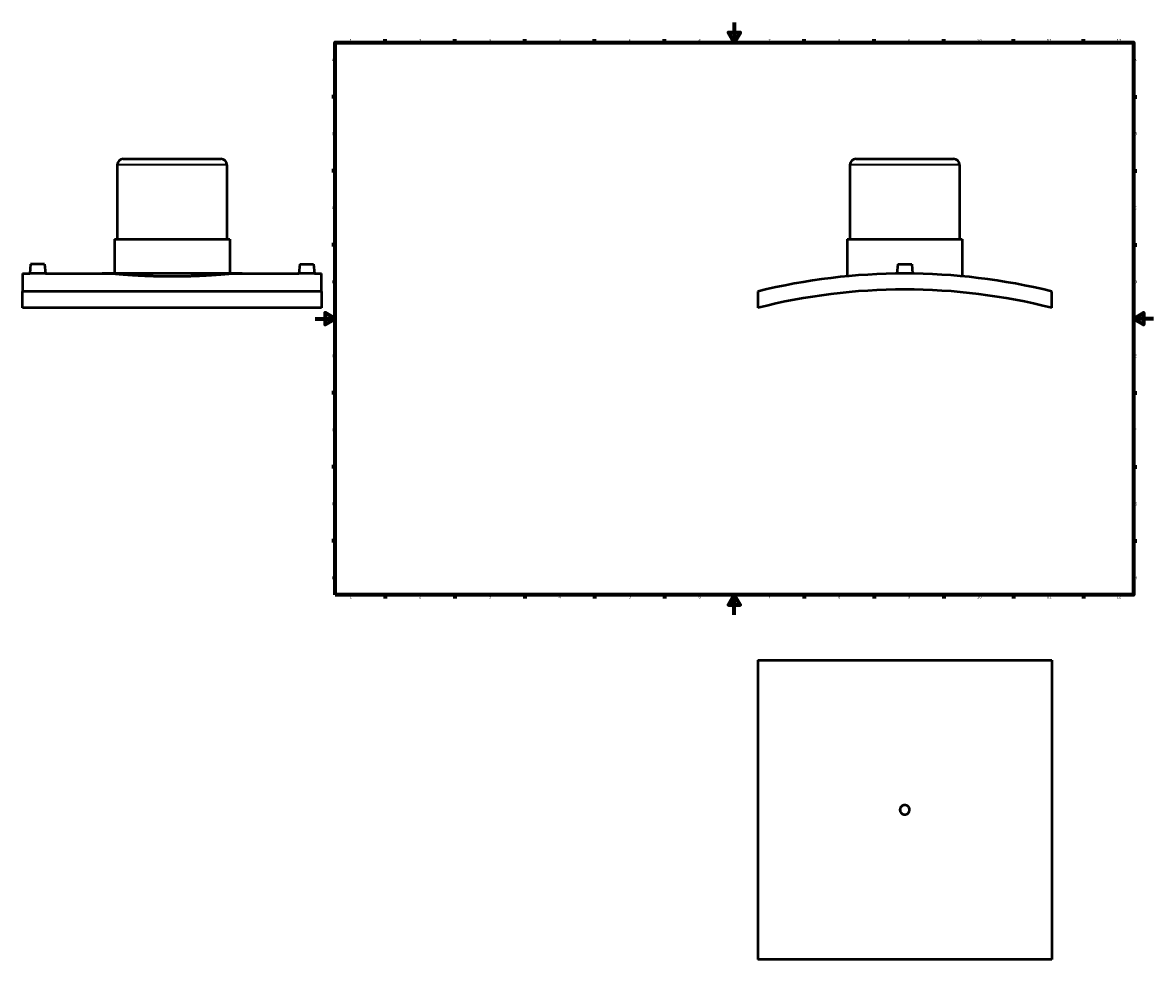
# Model space of a CAD drawing. Header units: millimetres. Extents: x -294 to 1633, y -345 to 2425.
# Tile 1 of 6: x -294 to 841, y -345 to 594. Entities that reach past the tile are written whole.
import ezdxf

# ---------------------------------------------------------------- set-up
doc = ezdxf.new("R2010")
doc.units = ezdxf.units.MM
for name, color, linetype, lineweight in [('Border (ANSI)', 7, 'Continuous', 70), ('Visible (ANSI)', 7, 'Continuous', 50), ('Visible Narrow (ANSI)', 7, 'Continuous', 35)]:
    doc.layers.add(name, color=color, linetype=linetype, lineweight=lineweight)
doc.styles.add('Note Text (ANSI)', font='tahoma.ttf')

# ---------------------------------------------------------------- blocks, each defined once
blk = doc.blocks.new('Borders Default Border')
at = {"layer": 'Border (ANSI)'}
for p, q in [((70.1, 574), (70.1, 577.4)), ((140.2, 574), (140.2, 577.4)), ((210.2, 574), (210.2, 577.4)), ((280.3, 574), (280.3, 577.4)), ((350.4, 574), (350.4, 577.4)), ((490.6, 574), (490.6, 577.4)), ((560.7, 574), (560.7, 577.4)), ((630.8, 574), (630.8, 577.4)), ((700.8, 574), (700.8, 577.4)), ((770.9, 574), (770.9, 577.4)), ((20, 519.7), (16.6, 519.7)), ((821, 519.7), (824.4, 519.7)), ((20, 445.5), (16.6, 445.5)), ((821, 445.5), (824.4, 445.5)), ((20, 371.2), (16.6, 371.2)), ((821, 371.2), (824.4, 371.2)), ((20, 222.7), (16.6, 222.7)), ((821, 222.7), (824.4, 222.7)), ((20, 148.5), (16.6, 148.5)), ((821, 148.5), (824.4, 148.5)), ((20, 74.3), (16.6, 74.3)), ((821, 74.3), (824.4, 74.3)), ((70.1, 20), (70.1, 16.6)), ((140.2, 20), (140.2, 16.6)), ((210.2, 20), (210.2, 16.6)), ((280.3, 20), (280.3, 16.6)), ((350.4, 20), (350.4, 16.6)), ((490.6, 20), (490.6, 16.6)), ((560.7, 20), (560.7, 16.6)), ((630.8, 20), (630.8, 16.6)), ((700.8, 20), (700.8, 16.6)), ((770.9, 20), (770.9, 16.6))]:
    blk.add_line(p, q, dxfattribs=at)
at = {"layer": 'Border (ANSI)', "flags": 128}
for points in [[(420.5, 594), (420.5, 574), (414.7, 584), (426.3, 584), (420.5, 574)], [(20, 20), (20, 574), (821, 574), (821, 20), (20, 20)], [(0, 297), (20, 297), (10, 302.8), (10, 291.2), (20, 297)], [(841, 297), (821, 297), (831, 302.8), (831, 291.2), (821, 297)], [(420.5, 0), (420.5, 20), (414.7, 10), (426.3, 10), (420.5, 20)]]:
    blk.add_lwpolyline(points, dxfattribs=at)
at = {"layer": 'Border (ANSI)', "char_height": 3.05, "attachment_point": 7, "style": 'Note Text (ANSI)'}
for s, insert in [('1', (34.4, 574.4)), ('2', (104.2, 574.4)), ('3', (174.3, 574.3)), ('4', (244.2, 574.4)), ('5', (314.5, 574.3)), ('6', (384.5, 574.3)), ('7', (454.6, 574.4)), ('8', (524.6, 574.3)), ('9', (594.7, 574.3)), ('10', (664, 574.3)), ('11', (734, 574.4)), ('12', (804.1, 574.4)), ('A', (16.8, 555.4)), ('A', (821.6, 555.4)), ('B', (17.1, 481.1)), ('B', (822, 481.1)), ('C', (17, 406.8)), ('C', (821.8, 406.8)), ('D', (17, 332.6)), ('D', (821.8, 332.6)), ('E', (17.2, 258.4)), ('E', (822.1, 258.4)), ('F', (17.3, 184.1)), ('F', (822.1, 184.1)), ('G', (16.8, 109.8)), ('G', (821.7, 109.8)), ('H', (17, 35.6)), ('H', (821.8, 35.6)), ('1', (34.4, 16.6)), ('2', (104.2, 16.6)), ('3', (174.3, 16.5)), ('4', (244.2, 16.6)), ('5', (314.5, 16.5)), ('6', (384.5, 16.5)), ('7', (454.6, 16.6)), ('8', (524.6, 16.5)), ('9', (594.7, 16.5)), ('10', (664, 16.5)), ('11', (734, 16.6)), ('12', (804.1, 16.6))]:
    blk.add_mtext(s, dxfattribs=dict(at, insert=insert))

msp = doc.modelspace()

# ---------------------------------------------------------------- linework, layer by layer
at = {"layer": 'Visible (ANSI)'}
for p, q in [((-192.5415, 457.3166), (-94.5415, 457.3166)), ((542.5312, 457.3166), (640.5312, 457.3166)), ((-198.5415, 451.3166), (-198.5415, 376.8166)), ((-88.5415, 451.3166), (-88.5415, 376.8166)), ((536.5312, 451.3166), (536.5312, 376.8166)), ((646.5312, 451.3166), (646.5312, 376.8166)), ((-201.2915, 376.8166), (-85.7915, 376.8166)), ((-201.2915, 376.8166), (-201.2915, 342.3166)), ((-85.7915, 376.8166), (-85.7915, 342.3166)), ((533.7812, 376.8166), (649.2812, 376.8166)), ((533.7812, 376.8166), (533.7812, 339.6036)), ((649.2812, 376.8166), (649.2812, 339.6036)), ((-285.5415, 351.9166), (-286.3813, 342.3166)), ((-271.5415, 351.9166), (-285.5415, 351.9166)), ((-271.5415, 351.9166), (-270.7016, 342.3166)), ((-15.5415, 351.9166), (-16.3813, 342.3166)), ((-15.5415, 351.9166), (-1.5415, 351.9166)), ((-1.5415, 351.9166), (-0.7016, 342.3166)), ((584.5312, 351.9166), (583.687, 342.2666)), ((584.5312, 351.9166), (598.5312, 351.9166)), ((598.5312, 351.9166), (599.3755, 342.2666)), ((-293.5415, 342.3166), (-293.5415, 324.3966)), ((-293.5415, 342.3166), (-286.3813, 342.3166)), ((-270.7016, 342.3166), (-201.2915, 342.3166)), ((-85.7915, 342.3166), (-16.3813, 342.3166)), ((-0.7016, 342.3166), (6.4585, 342.3166)), ((6.4585, 324.3966), (6.4585, 342.3166)), ((6.4585, 324.3966), (-293.5415, 324.3966)), ((-293.5415, 307.9038), (-293.5415, 324.3966)), ((6.4585, 324.3966), (6.4585, 307.9038)), ((444.0312, 324.3966), (444.0312, 307.9038)), ((739.0312, 307.9038), (739.0312, 324.3966)), ((6.4585, 307.9038), (-293.5415, 307.9038)), ((444.0312, -45.4712), (739.0312, -45.4712)), ((444.0312, -45.4712), (444.0312, -345.4712)), ((739.0312, -45.4712), (739.0312, -345.4712)), ((739.0312, -345.4712), (444.0312, -345.4712))]:
    msp.add_line(p, q, dxfattribs=at)
for centre, radius, start, end in [((-192.5415, 451.3166), 6, 90, 180), ((-94.5415, 451.3166), 6, 0, 90), ((542.5312, 451.3166), 6, 90, 180), ((640.5312, 451.3166), 6, 0, 90), ((591.5312, -273.6834), 616, 76.1460338, 103.8539662), ((591.5312, -273.6834), 600, 75.7689135, 104.2310865)]:
    msp.add_arc(centre, radius, start, end, dxfattribs=at)
for points, knots in [([(-270.7016, 342.3166), (-270.7016, 342.3166), (-270.8982, 342.314), (-271.6979, 342.3045), (-272.301, 342.2979), (-273.6929, 342.2853), (-274.5745, 342.2786), (-276.5064, 342.2692), (-277.5567, 342.2666), (-278.5415, 342.2666), (-279.5262, 342.2666), (-280.5765, 342.2692), (-282.5084, 342.2786), (-283.39, 342.2853), (-284.7819, 342.2979), (-285.385, 342.3045), (-286.1847, 342.314), (-286.3813, 342.3166), (-286.3813, 342.3166)], [3.544848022, 3.544848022, 3.544848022, 3.544848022, 3.84023327, 3.84023327, 4.135618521, 4.135618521, 4.431041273, 4.431041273, 4.726464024, 4.726464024, 4.726464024, 5.021886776, 5.021886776, 5.317309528, 5.317309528, 5.612694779, 5.612694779, 5.908080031, 5.908080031, 5.908080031, 5.908080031]), ([(-85.7915, 342.3166), (-85.7915, 342.3166), (-86.1388, 342.2837), (-87.6013, 342.1491), (-88.7161, 342.0475), (-91.6636, 341.7921), (-93.4986, 341.6382), (-97.7384, 341.3079), (-100.1436, 341.1318), (-105.2685, 340.7913), (-108.1638, 340.615), (-114.469, 340.2842), (-117.8788, 340.1299), (-124.9924, 339.8737), (-128.7019, 339.7717), (-136.1624, 339.6366), (-139.9136, 339.6036), (-147.1694, 339.6036), (-150.9205, 339.6366), (-158.3811, 339.7717), (-162.0906, 339.8737), (-169.2041, 340.1299), (-172.6139, 340.2842), (-178.9191, 340.615), (-181.8144, 340.7913), (-186.9394, 341.1318), (-189.3445, 341.3079), (-193.5843, 341.6382), (-195.4193, 341.7921), (-198.3668, 342.0475), (-199.4816, 342.1491), (-200.9441, 342.2837), (-201.2915, 342.3166), (-201.2915, 342.3166)], [8.706951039, 8.706951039, 8.70695104, 8.70695104, 9.79531849, 9.79531849, 10.883685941, 10.883685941, 11.972053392, 11.972053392, 13.060420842, 13.060420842, 14.148791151, 14.148791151, 15.237161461, 15.237161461, 16.32553177, 16.32553177, 17.413902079, 17.413902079, 18.502272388, 18.502272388, 19.590642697, 19.590642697, 20.679013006, 20.679013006, 21.767383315, 21.767383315, 22.855750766, 22.855750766, 23.944118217, 23.944118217, 25.032485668, 25.032485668, 26.120853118, 26.120853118, 26.120853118, 26.120853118]), ([(-0.7016, 342.3166), (-0.7016, 342.3166), (-0.8982, 342.314), (-1.6979, 342.3045), (-2.301, 342.2979), (-3.6929, 342.2853), (-4.5745, 342.2786), (-6.5064, 342.2692), (-7.5567, 342.2666), (-9.5262, 342.2666), (-10.5765, 342.2692), (-12.5084, 342.2786), (-13.39, 342.2853), (-14.7819, 342.2979), (-15.385, 342.3045), (-16.1847, 342.314), (-16.3813, 342.3166), (-16.3813, 342.3166)], [1.18161601, 1.18161601, 1.18161601, 1.18161601, 1.477001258, 1.477001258, 1.772386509, 1.772386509, 2.067809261, 2.067809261, 2.363232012, 2.363232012, 2.658654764, 2.658654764, 2.954077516, 2.954077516, 3.249462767, 3.249462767, 3.544848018, 3.544848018, 3.544848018, 3.544848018]), ([(596.3312, -195.4712), (596.3312, -196.0739), (596.2108, -196.7168), (595.7209, -197.8994), (595.3515, -198.4392), (594.4992, -199.2915), (593.9594, -199.6609), (592.7768, -200.1508), (592.1339, -200.2712), (590.9285, -200.2712), (590.2856, -200.1508), (589.103, -199.6609), (588.5633, -199.2915), (587.7109, -198.4392), (587.3415, -197.8994), (586.8517, -196.7168), (586.7312, -196.0739), (586.7312, -194.8685), (586.8517, -194.2256), (587.3415, -193.043), (587.7109, -192.5033), (588.5633, -191.6509), (589.103, -191.2815), (590.2856, -190.7917), (590.9285, -190.6712), (592.1339, -190.6712), (592.7768, -190.7917), (593.9594, -191.2815), (594.4992, -191.6509), (595.3515, -192.5033), (595.7209, -193.043), (596.2108, -194.2256), (596.3312, -194.8685), (596.3312, -195.4712)], [0, 0, 0, 0, 0.180810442, 0.180810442, 0.361620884, 0.361620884, 0.542431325, 0.542431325, 0.723241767, 0.723241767, 0.904052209, 0.904052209, 1.084862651, 1.084862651, 1.265673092, 1.265673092, 1.446483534, 1.446483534, 1.627293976, 1.627293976, 1.808104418, 1.808104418, 1.988914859, 1.988914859, 2.169725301, 2.169725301, 2.350535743, 2.350535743, 2.531346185, 2.531346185, 2.712156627, 2.712156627, 2.892967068, 2.892967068, 2.892967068, 2.892967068])]:
    msp.add_open_spline(points, degree=3, knots=knots, dxfattribs=at)
at = {"layer": 'Visible Narrow (ANSI)'}
for p, q in [((-89.2186, 451.3166), (-197.8643, 451.3166)), ((645.8541, 451.3166), (537.2084, 451.3166))]:
    msp.add_line(p, q, dxfattribs=at)

# ---------------------------------------------------------------- block references
msp.add_blockref('Borders Default Border', (0, 0))

doc.saveas('drawing.dxf')
